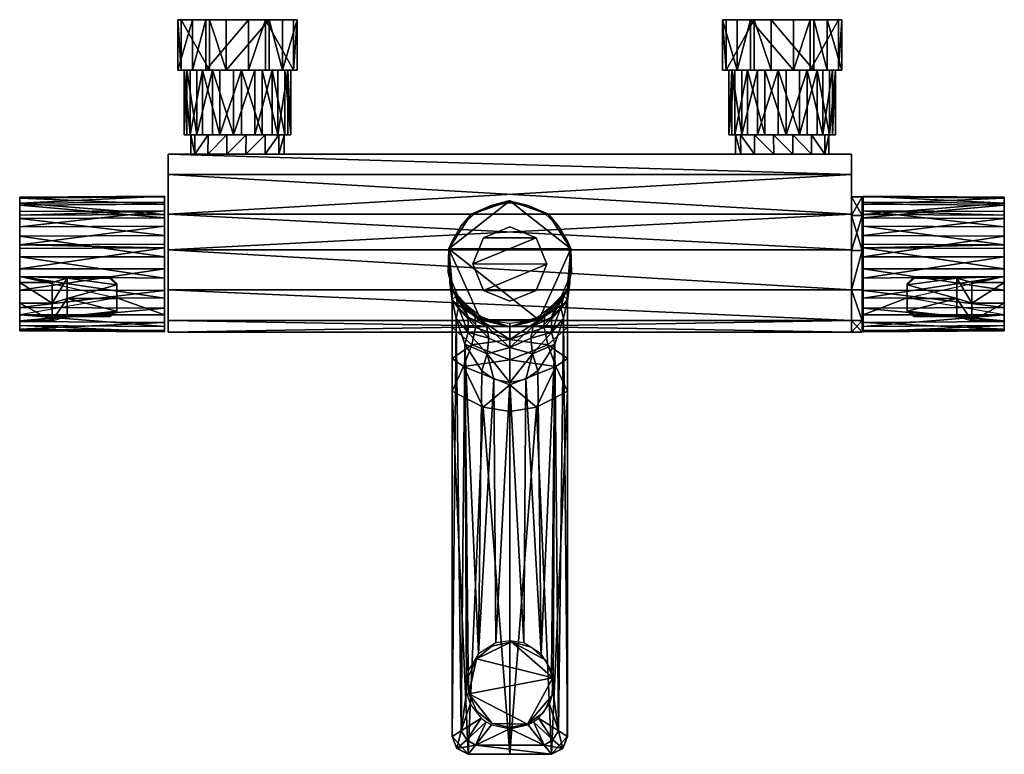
# Model space of a CAD drawing. Header units: millimetres. Extents: x -136 to 138, y -204 to 0.
import ezdxf

# ---------------------------------------------------------------- set-up
doc = ezdxf.new("R2010")
doc.units = ezdxf.units.MM
for name, color, linetype in [('BLUE', 169, 'Continuous'), ('CHROME01', 251, 'Continuous'), ('CHROME03', 251, 'Continuous'), ('RED', 26, 'Continuous')]:
    doc.layers.add(name, color=color, linetype=linetype)

msp = doc.modelspace()

# ---------------------------------------------------------------- meshes
at = {"layer": 'BLUE'}
mesh = msp.add_polyface(dxfattribs=at)
corners = [(95.02, -49.23, -3.54), (98.01, -49.23, -3.54), (95.02, -49.23, 3.54), (98.01, -49.23, 3.54), (98.01, -54.41, -13.38), (95.02, -54.41, -13.38), (98.01, -64.2, -18.64), (95.02, -64.2, -18.64), (98.01, -75.13, 17.57), (95.02, -75.13, 17.57), (98.01, -64.2, 18.64), (95.02, -64.2, 18.64), (98.01, -54.41, 13.38), (95.02, -54.41, 13.38)]
mesh.append_faces([[corners[k] for k in face] for face in [(2, 3, 1), (4, 5, 0), (10, 11, 9), (12, 13, 11), (3, 2, 13)]], dxfattribs={"vtx0": -1, "vtx2": -1})
mesh.append_faces([[corners[k] for k in face] for face in [(8, 10, 9)]], dxfattribs={"vtx1": -1})
mesh.append_faces([[corners[k] for k in face] for face in [(0, 2, 1), (1, 4, 0), (4, 6, 5), (10, 12, 11), (12, 3, 13)]], dxfattribs={"vtx1": -1, "vtx2": -1})
mesh.append_faces([[corners[k] for k in face] for face in [(6, 7, 5)]], dxfattribs={"vtx2": -1})
at = {"layer": 'CHROME01'}
mesh = msp.add_polyface(dxfattribs=at)
corners = [(-78.86, 0, -16.23), (-78.86, -14, -16.23), (-66.94, -14, -14.05), (-66.94, 0, -14.05), (-63.25, -14, -10.81), (-63.25, 0, -10.81), (-59.17, -14, 0.6), (-59.17, 0, 0.6), (-60.14, -14, 5.43), (-60.14, 0, 5.43), (-67.98, -14, 14.66), (-67.98, 0, 14.66), (-72.64, -14, 16.23), (-72.64, 0, 16.23), (-84.56, -14, 14.05), (-84.56, 0, 14.05), (-88.25, -14, 10.81), (-88.25, 0, 10.81), (-92.33, -14, -0.6), (-92.33, 0, -0.6), (-91.36, -14, -5.43), (-91.36, 0, -5.43), (-83.52, -14, -14.66), (-83.52, 0, -14.66), (-62.75, -37.4), (-62.75, -32), (-64.19, -32, -5.95), (-64.2, -37.4, -5.96), (-68.07, -32, -10.49), (-68.08, -37.4, -10.5), (-87.58, -32, -5.39), (-88.75, -32), (-88.75, -37.4), (-87.58, -37.4, -5.38), (-83.94, -37.4, -10.09), (-83.93, -32, -10.11), (-78.72, -37.4, -12.66), (-78.69, -32, -12.66), (-73.38, -37.4, -12.78), (-73.35, -32, -12.78), (-64.2, -37.4, 5.96), (-64.19, -32, 5.95), (-68.08, -37.4, 10.5), (-68.07, -32, 10.49), (-87.58, -32, 5.39), (-87.58, -37.4, 5.38), (-83.93, -32, 10.11), (-83.94, -37.4, 10.09), (-78.69, -32, 12.66), (-78.72, -37.4, 12.66), (-73.35, -32, 12.78), (-73.38, -37.4, 12.78), (-60.94, -14, -1.12), (-62.6, -14, -6.91), (-62.6, -32, -6.91), (-60.94, -32, -1.12), (-66.07, -14, -11.26), (-66.07, -32, -11.26), (-85.43, -32, 11.26), (-85.43, -14, 11.26), (-80.6, -14, 14.03), (-80.6, -32, 14.03), (-74.63, -32, 14.81), (-74.63, -14, 14.81), (-68.84, -14, 13.15), (-68.84, -32, 13.15), (-64.49, -14, 9.68), (-64.49, -32, 9.68), (-61.72, -32, 4.85), (-61.72, -14, 4.85), (-76.87, -14, -14.81), (-76.87, -32, -14.81), (-70.9, -32, -14.03), (-70.9, -14, -14.03), (-88.9, -32, 6.91), (-88.9, -14, 6.91), (-90.56, -32, 1.12), (-90.56, -14, 1.12), (-89.78, -32, -4.85), (-89.78, -14, -4.85), (-87.01, -32, -9.68), (-87.01, -14, -9.68), (-82.66, -32, -13.15), (-82.66, -14, -13.15), (78.86, 0, -16.23), (78.86, -14, -16.23), (66.94, -14, -14.05), (66.94, 0, -14.05), (63.25, -14, -10.81), (63.25, 0, -10.81), (59.17, -14, 0.6), (59.17, 0, 0.6), (60.14, -14, 5.43), (60.14, 0, 5.43), (67.98, -14, 14.66), (67.98, 0, 14.66), (72.64, -14, 16.23), (72.64, 0, 16.23), (84.56, -14, 14.05), (84.56, 0, 14.05), (88.25, -14, 10.81), (88.25, 0, 10.81), (92.33, -14, -0.6), (92.33, 0, -0.6), (91.36, -14, -5.43), (91.36, 0, -5.43), (83.52, -14, -14.66), (83.52, 0, -14.66), (62.75, -37.4), (62.75, -32), (64.19, -32, -5.95), (64.2, -37.4, -5.96), (68.07, -32, -10.49), (68.08, -37.4, -10.5), (87.58, -32, -5.39), (88.75, -32), (88.75, -37.4), (87.58, -37.4, -5.38), (83.94, -37.4, -10.09), (83.93, -32, -10.11), (78.72, -37.4, -12.66), (78.69, -32, -12.66), (73.38, -37.4, -12.78), (73.35, -32, -12.78), (64.2, -37.4, 5.96), (64.19, -32, 5.95), (68.08, -37.4, 10.5), (68.07, -32, 10.49), (87.58, -32, 5.39), (87.58, -37.4, 5.38), (83.93, -32, 10.11), (83.94, -37.4, 10.09), (78.69, -32, 12.66), (78.72, -37.4, 12.66), (73.35, -32, 12.78), (73.38, -37.4, 12.78), (60.94, -14, -1.12), (62.6, -14, -6.91), (62.6, -32, -6.91), (60.94, -32, -1.12), (66.07, -14, -11.26), (66.07, -32, -11.26), (85.43, -32, 11.26), (85.43, -14, 11.26), (80.6, -14, 14.03), (80.6, -32, 14.03), (74.63, -32, 14.81), (74.63, -14, 14.81), (68.84, -14, 13.15), (68.84, -32, 13.15), (64.49, -14, 9.68), (64.49, -32, 9.68), (61.72, -32, 4.85), (61.72, -14, 4.85), (76.87, -14, -14.81), (76.87, -32, -14.81), (70.9, -32, -14.03), (70.9, -14, -14.03), (88.9, -32, 6.91), (88.9, -14, 6.91), (90.56, -32, 1.12), (90.56, -14, 1.12), (89.78, -32, -4.85), (89.78, -14, -4.85), (87.01, -32, -9.68), (87.01, -14, -9.68), (82.66, -32, -13.15), (82.66, -14, -13.15)]
mesh.append_faces([[corners[k] for k in face] for face in [(12, 13, 14), (16, 17, 18), (20, 21, 22), (30, 33, 31), (24, 25, 40), (40, 41, 42), (44, 45, 46), (46, 47, 48), (48, 49, 50), (50, 51, 43), (52, 55, 53), (53, 54, 56), (62, 63, 61), (68, 69, 67), (58, 59, 74), (76, 77, 78), (78, 79, 80), (82, 83, 71), (55, 78, 54), (54, 80, 57), (57, 82, 72), (84, 85, 87), (89, 88, 91), (93, 92, 95), (106, 88, 85), (104, 90, 106), (102, 92, 104), (100, 94, 102), (108, 109, 111), (111, 110, 113), (114, 117, 119), (119, 118, 121), (121, 120, 123), (123, 122, 112), (128, 129, 115), (142, 143, 145), (148, 149, 147), (149, 148, 151), (152, 153, 139), (154, 155, 157), (157, 156, 140), (160, 161, 158), (166, 167, 164), (142, 149, 158), (158, 151, 160), (160, 152, 162)]], dxfattribs={"vtx0": -1, "vtx1": -1})
mesh.append_faces([[corners[k] for k in face] for face in [(22, 4, 6), (20, 6, 8), (18, 8, 10), (27, 26, 25), (29, 28, 26), (35, 34, 33), (37, 36, 34), (39, 38, 36), (28, 29, 38), (31, 32, 45), (61, 60, 59), (63, 62, 65), (67, 66, 64), (55, 52, 69), (73, 72, 71), (56, 57, 72), (74, 75, 77), (80, 81, 83), (58, 65, 62), (74, 67, 65), (76, 68, 67), (78, 55, 68), (88, 89, 87), (92, 93, 91), (96, 97, 95), (100, 101, 99), (104, 105, 103), (85, 84, 107), (94, 100, 98), (115, 116, 117), (124, 125, 109), (126, 127, 125), (130, 131, 129), (132, 133, 131), (134, 135, 133), (127, 126, 135), (137, 138, 139), (140, 141, 138), (145, 144, 147), (151, 150, 153), (158, 159, 143), (162, 163, 161), (164, 165, 163), (155, 154, 167), (138, 164, 162), (141, 166, 164)]], dxfattribs={"vtx0": -1, "vtx2": -1})
mesh.append_faces([[corners[k] for k in face] for face in [(2, 3, 4), (6, 7, 8), (10, 11, 12), (14, 15, 16), (18, 19, 20), (22, 23, 1), (12, 14, 10), (61, 58, 62), (86, 88, 87), (90, 92, 91), (94, 96, 95), (98, 100, 99), (102, 104, 103), (106, 85, 107), (96, 94, 98), (145, 146, 142)]], dxfattribs={"vtx1": -1})
mesh.append_faces([[corners[k] for k in face] for face in [(0, 3, 1), (3, 5, 4), (5, 7, 4), (7, 9, 8), (9, 11, 8), (11, 13, 12), (15, 17, 16), (19, 21, 20), (23, 0, 1), (22, 1, 4), (20, 22, 6), (18, 20, 8), (16, 18, 10), (14, 16, 10), (24, 27, 25), (27, 29, 26), (33, 32, 31), (30, 35, 33), (35, 37, 34), (37, 39, 36), (39, 28, 38), (25, 41, 40), (41, 43, 42), (44, 31, 45), (45, 47, 46), (47, 49, 48), (49, 51, 50), (51, 42, 43), (55, 54, 53), (54, 57, 56), (58, 61, 59), (63, 60, 61), (64, 63, 65), (65, 67, 64), (69, 66, 67), (68, 55, 69), (70, 73, 71), (73, 56, 72), (59, 75, 74), (76, 74, 77), (77, 79, 78), (79, 81, 80), (82, 80, 83), (83, 70, 71), (58, 74, 65), (74, 76, 67), (76, 78, 68), (78, 80, 54), (80, 82, 57), (96, 98, 97), (100, 102, 101), (104, 106, 105), (90, 88, 106), (92, 90, 104), (94, 92, 102), (109, 110, 111), (110, 112, 113), (114, 115, 117), (117, 118, 119), (118, 120, 121), (120, 122, 123), (122, 113, 112), (108, 124, 109), (124, 126, 125), (129, 116, 115), (128, 130, 129), (130, 132, 131), (132, 134, 133), (134, 127, 135), (136, 137, 139), (137, 140, 138), (143, 144, 145), (146, 145, 147), (149, 146, 147), (148, 150, 151), (152, 151, 153), (153, 136, 139), (155, 156, 157), (156, 141, 140), (142, 158, 143), (161, 159, 158), (160, 162, 161), (162, 164, 163), (167, 165, 164), (166, 155, 167), (146, 149, 142), (149, 151, 158), (151, 152, 160), (152, 139, 162), (139, 138, 162), (138, 141, 164), (141, 156, 166)]], dxfattribs={"vtx1": -1, "vtx2": -1})
mesh.append_faces([[corners[k] for k in face] for face in [(3, 2, 1), (7, 6, 4), (11, 10, 8), (13, 15, 14), (17, 19, 18), (21, 23, 22), (1, 2, 4), (82, 71, 72), (85, 86, 87), (88, 90, 91), (92, 94, 95), (98, 99, 97), (102, 103, 101), (106, 107, 105), (88, 86, 85), (156, 155, 166)]], dxfattribs={"vtx2": -1})
mesh = msp.add_polyface(dxfattribs=at)
corners = [(-95, -37.4, 15), (95, -37.4, 15), (95, -37.4, -15), (-95, -37.4, -15), (95, -43.08, 15), (-95, -43.08, 15), (-95, -54.03, 16.18), (95, -54.03, 16.18), (95, -43.08, -15), (-95, -43.08, -15), (95, -54.03, -16.18), (-95, -54.03, -16.18), (-95, -75.13, 17.57), (95, -75.13, 17.57), (95, -63.99, 18.59), (-95, -63.99, 18.59), (95, -63.99, -18.59), (-95, -63.99, -18.59), (95, -75.13, -17.57), (-95, -75.13, -17.57), (95, -83.65, -10.63), (-95, -83.65, -10.63), (95, -86.9), (-95, -86.9), (95, -83.65, 10.63), (-95, -83.65, 10.63)]
mesh.append_faces([[corners[k] for k in face] for face in [(4, 5, 7), (5, 4, 0), (9, 8, 11), (12, 13, 15), (15, 14, 6), (16, 17, 10), (13, 12, 24), (21, 25, 19), (19, 12, 17), (11, 6, 9), (17, 15, 11)]], dxfattribs={"vtx0": -1, "vtx1": -1})
mesh.append_faces([[corners[k] for k in face] for face in [(8, 9, 3), (18, 19, 17), (20, 21, 19), (22, 23, 21), (24, 25, 23), (9, 5, 0), (18, 13, 24), (16, 14, 13), (8, 4, 7), (10, 7, 14)]], dxfattribs={"vtx0": -1, "vtx2": -1})
mesh.append_faces([[corners[k] for k in face] for face in [(0, 1, 3), (2, 8, 3), (23, 25, 21), (3, 9, 0), (22, 20, 24), (2, 1, 8)]], dxfattribs={"vtx1": -1})
mesh.append_faces([[corners[k] for k in face] for face in [(5, 6, 7), (8, 10, 11), (13, 14, 15), (14, 7, 6), (17, 11, 10), (16, 18, 17), (18, 20, 19), (20, 22, 21), (22, 24, 23), (12, 25, 24), (25, 12, 19), (12, 15, 17), (6, 5, 9), (15, 6, 11), (20, 18, 24), (18, 16, 13), (10, 8, 7), (1, 4, 8), (16, 10, 14)]], dxfattribs={"vtx1": -1, "vtx2": -1})
mesh.append_faces([[corners[k] for k in face] for face in [(1, 2, 3), (4, 1, 0)]], dxfattribs={"vtx2": -1})
mesh = msp.add_polyface(dxfattribs=at)
corners = [(-96, -77.39, 16.44), (-96, -71.89, 18.56), (-96, -65.92, 18.88), (-96, -60.02, 17.27), (-96, -49.28, 3.69), (-96, -55.09, 14.01), (-96, -51.26, 9.14), (-96, -49.06, -2.33), (-96, -50.75, -8.15), (-96, -53.12, -14.91), (-96, -62.38, -20.26), (-96, -57.4, -18.18), (-96, -63.42, -18.45), (-96, -54.16, -13.11), (-96, -69.27, -18.94), (-96, -75.3, -17.49), (-96, -84.16, -9.81), (-96, -85.32, 7.56), (-96, -86.39, -4.3), (-96, -86.81, 1.68), (-96, -82.07, 12.64), (-96, -80.24, -14.43), (-136.3, -76.76, 7.02), (-136.3, -79.49, 7.75), (-136.3, -81.05, 10.45), (-136.3, -83.59, 6.02), (-136.3, -84.67, 0.94), (-136.3, -84.2, -4.07), (-136.3, -82.45, -8.4), (-136.3, -78.34, -13.17), (-136.3, -72.25, -16.23), (-136.3, -65.45, -16.62), (-136.3, -59.5, -14.55), (-136.3, -54.73, -10.44), (-136.3, -51.67, -4.35), (-136.3, -51.28, 2.45), (-136.3, -53.35, 8.4), (-136.3, -56.23, 12.08), (-136.3, -60.33, 15), (-136.3, -65.27, 16.59), (-136.3, -70.38, 16.62), (-136.3, -68.82, 13.92), (-136.3, -69.55, 11.19), (-136.3, -82.04, 12.17), (-136.3, -85.02, 7.43), (-136.3, -86.49, 1.65), (-136.3, -86.07, -4.22), (-136.3, -83.88, -9.64), (-136.3, -80.03, -14.18), (-136.3, -75.17, -17.19), (-136.3, -69.24, -18.61), (-136.3, -63.59, -18.15), (-136.3, -62.57, -19.93), (-136.3, -51.05, -8.01), (-136.3, -49.38, -2.29), (-136.3, -49.6, 3.63), (-136.3, -55.31, 13.77), (-136.3, -60.15, 16.97), (-136.3, -65.95, 18.56), (-136.3, -71.37, 18.33), (-136.3, -54.33, -12.81), (-136.3, -57.58, -17.87), (-136.3, -53.31, -14.59), (-136.3, -51.55, 8.98), (-109.3, -77.34, 16.35)]
mesh.append_faces([[corners[k] for k in face] for face in [(0, 2, 1), (5, 4, 6), (4, 8, 7), (13, 11, 9), (11, 12, 10), (58, 40, 59)]], dxfattribs={"vtx0": -1})
mesh.append_faces([[corners[k] for k in face] for face in [(2, 4, 3), (8, 12, 13), (12, 8, 14), (14, 8, 15), (15, 8, 21), (21, 20, 16), (16, 20, 18), (17, 18, 20), (20, 2, 0), (22, 25, 23), (41, 38, 42), (42, 32, 22), (43, 25, 44), (44, 26, 45), (45, 27, 46), (46, 28, 47), (47, 29, 48), (48, 30, 49), (49, 30, 50), (50, 31, 51), (51, 32, 52), (60, 34, 53), (53, 34, 54), (54, 35, 55), (56, 38, 57), (57, 39, 58), (52, 32, 61), (61, 32, 62), (1, 59, 0), (2, 58, 1), (3, 57, 2), (5, 56, 3), (6, 63, 5), (4, 55, 6), (7, 54, 4), (8, 53, 7), (15, 49, 14), (21, 48, 15), (16, 47, 21), (18, 46, 16), (19, 45, 18), (17, 44, 19), (20, 43, 17), (0, 64, 20), (11, 61, 9)]], dxfattribs={"vtx0": -1, "vtx1": -1})
mesh.append_faces([[corners[k] for k in face] for face in [(11, 13, 12), (2, 8, 4), (20, 8, 2), (20, 21, 8), (25, 22, 26), (26, 22, 27), (27, 22, 28), (28, 22, 29), (29, 22, 30), (30, 22, 31), (31, 22, 32), (32, 42, 33), (33, 42, 34), (34, 42, 35), (35, 42, 36), (36, 42, 37), (37, 42, 38), (38, 41, 39), (40, 58, 39), (39, 57, 38), (38, 56, 37), (37, 56, 36), (36, 55, 35), (35, 54, 34), (34, 60, 33), (32, 51, 31), (31, 50, 30), (30, 48, 29), (29, 47, 28), (28, 46, 27), (27, 45, 26), (26, 44, 25), (32, 33, 60), (59, 64, 0), (64, 43, 20)]], dxfattribs={"vtx0": -1, "vtx1": -1, "vtx2": -1})
mesh.append_faces([[corners[k] for k in face] for face in [(39, 41, 40), (25, 43, 24), (36, 63, 55), (36, 56, 63)]], dxfattribs={"vtx0": -1, "vtx2": -1})
mesh.append_faces([[corners[k] for k in face] for face in [(51, 12, 50), (10, 52, 11), (13, 9, 60), (51, 52, 12)]], dxfattribs={"vtx1": -1})
mesh.append_faces([[corners[k] for k in face] for face in [(5, 3, 4), (24, 23, 25), (60, 62, 32), (58, 59, 1), (57, 58, 2), (56, 57, 3), (63, 56, 5), (55, 63, 6), (54, 55, 4), (53, 54, 7), (8, 13, 53), (49, 50, 14), (48, 49, 15), (47, 48, 21), (46, 47, 16), (45, 46, 18), (44, 45, 19), (43, 44, 17), (12, 14, 50), (52, 61, 11)]], dxfattribs={"vtx1": -1, "vtx2": -1})
mesh.append_faces([[corners[k] for k in face] for face in [(17, 19, 18), (13, 60, 53), (61, 62, 9), (9, 62, 60), (52, 10, 12)]], dxfattribs={"vtx2": -1})
mesh = msp.add_polyface(dxfattribs=at)
corners = [(137.52, -76.76, 7.02), (137.52, -79.49, 7.75), (137.52, -81.05, 10.45), (137.52, -83.59, 6.02), (137.52, -84.67, 0.94), (137.52, -84.2, -4.07), (137.52, -82.45, -8.4), (137.52, -78.34, -13.17), (137.52, -72.25, -16.23), (137.52, -65.45, -16.62), (137.52, -59.5, -14.55), (137.52, -54.73, -10.44), (137.52, -51.67, -4.35), (137.52, -51.28, 2.45), (137.52, -53.35, 8.4), (137.52, -56.23, 12.08), (137.52, -60.33, 15), (137.52, -65.27, 16.59), (137.52, -70.38, 16.62), (137.52, -68.82, 13.92), (137.52, -69.55, 11.19), (137.52, -82.04, 12.17), (137.52, -85.02, 7.43), (137.52, -86.49, 1.65), (137.52, -86.07, -4.22), (137.52, -83.88, -9.64), (137.52, -80.03, -14.18), (137.52, -75.17, -17.19), (137.52, -69.24, -18.61), (137.52, -63.59, -18.15), (137.52, -62.57, -19.93), (137.52, -51.05, -8.01), (137.52, -49.38, -2.29), (137.52, -49.6, 3.63), (137.52, -55.31, 13.77), (137.52, -60.15, 16.97), (137.52, -65.95, 18.56), (137.52, -71.37, 18.33), (137.52, -54.33, -12.81), (137.52, -57.58, -17.87), (137.52, -53.31, -14.59), (137.52, -51.55, 8.98), (110.52, -77.34, 16.35), (98.22, -77.39, 16.44), (98.22, -71.89, 18.56), (98.22, -65.92, 18.88), (98.22, -60.02, 17.27), (98.22, -55.09, 14.01), (98.22, -51.26, 9.14), (98.22, -49.28, 3.69), (98.22, -49.06, -2.33), (98.22, -50.75, -8.15), (98.22, -54.16, -13.11), (98.22, -63.42, -18.45), (98.22, -69.27, -18.94), (98.22, -75.3, -17.49), (98.22, -80.24, -14.43), (98.22, -84.16, -9.81), (98.22, -86.39, -4.3), (98.22, -86.81, 1.68), (98.22, -85.32, 7.56), (98.22, -82.07, 12.64), (98.22, -57.4, -18.18), (98.22, -53.12, -14.91), (98.22, -62.38, -20.26)]
mesh.append_faces([[corners[k] for k in face] for face in [(2, 3, 1), (38, 10, 40), (51, 31, 52)]], dxfattribs={"vtx0": -1, "vtx1": -1})
mesh.append_faces([[corners[k] for k in face] for face in [(3, 4, 0), (4, 5, 0), (5, 6, 0), (6, 7, 0), (7, 8, 0), (8, 9, 0), (9, 10, 0), (10, 11, 20), (11, 12, 20), (12, 13, 20), (13, 14, 20), (14, 15, 20), (15, 16, 20), (16, 17, 19), (18, 17, 36), (17, 16, 35), (16, 15, 34), (15, 14, 34), (14, 13, 33), (13, 12, 32), (12, 11, 38), (10, 9, 29), (9, 8, 28), (8, 7, 26), (7, 6, 25), (6, 5, 24), (5, 4, 23), (4, 3, 22), (10, 38, 11), (43, 42, 37), (61, 21, 42)]], dxfattribs={"vtx0": -1, "vtx1": -1, "vtx2": -1})
mesh.append_faces([[corners[k] for k in face] for face in [(17, 18, 19), (3, 2, 21), (14, 33, 41), (14, 41, 34), (44, 37, 36), (45, 36, 35), (46, 35, 34), (47, 34, 41), (48, 41, 33), (49, 33, 32), (50, 32, 31), (54, 28, 27), (55, 27, 26), (56, 26, 25), (57, 25, 24), (58, 24, 23), (59, 23, 22), (60, 22, 21), (28, 54, 53), (62, 39, 30)]], dxfattribs={"vtx0": -1, "vtx2": -1})
mesh.append_faces([[corners[k] for k in face] for face in [(29, 28, 53), (64, 62, 30), (52, 38, 63), (29, 53, 30)]], dxfattribs={"vtx1": -1})
mesh.append_faces([[corners[k] for k in face] for face in [(0, 1, 3), (19, 20, 16), (20, 0, 10), (21, 22, 3), (22, 23, 4), (23, 24, 5), (24, 25, 6), (25, 26, 7), (26, 27, 8), (27, 28, 8), (28, 29, 9), (29, 30, 10), (38, 31, 12), (31, 32, 12), (32, 33, 13), (34, 35, 16), (35, 36, 17), (30, 39, 10), (39, 40, 10), (44, 43, 37), (45, 44, 36), (46, 45, 35), (47, 46, 34), (48, 47, 41), (49, 48, 33), (50, 49, 32), (51, 50, 31), (55, 54, 27), (56, 55, 26), (57, 56, 25), (58, 57, 24), (59, 58, 23), (60, 59, 22), (61, 60, 21), (43, 61, 42), (62, 63, 39)]], dxfattribs={"vtx1": -1, "vtx2": -1})
mesh.append_faces([[corners[k] for k in face] for face in [(36, 37, 18), (31, 38, 52), (63, 40, 39), (38, 40, 63), (53, 64, 30)]], dxfattribs={"vtx2": -1})
mesh = msp.add_polyface(dxfattribs=at)
corners = [(7.3, -60.65, -81.2), (-7.34, -60.69, -81.2), (0, -57.63, -81.2), (-10.32, -67.9, -81.2), (10.33, -67.95, -81.2), (-7.3, -75.25, -81.2), (7.3, -75.25, -81.2), (0, -78.28, -81.2), (7.3, -60.65, -71.6), (0, -57.63, -71.6), (-7.34, -60.69, -71.6), (-10.32, -67.9, -71.6), (-7.3, -75.25, -71.6), (0, -78.28, -71.6), (7.3, -75.26, -71.6), (10.33, -67.95, -71.6), (15.97, -75.06, -21.3), (16.97, -63.63, -21.3), (17.16, -70.25, -19.04), (13.57, -57.44, -16.96), (10.72, -54.07, -21.3), (5.14, -51.66, -15.83), (-0.3, -50.4, -21.3), (-5.15, -51.66, -15.83), (-10.72, -54.07, -21.3), (-13.58, -57.44, -16.96), (-16.97, -63.63, -21.3), (-17.16, -70.24, -19.04), (-15.97, -75.06, -21.3), (0, -50.87, -15.72), (-4.24, -83.95, -10.81), (0, -85.4, -21.3), (0, -84.44, -10.07), (-9.62, -82.52, -21.3), (-8.01, -82.61, -12.52), (-13.95, -77.79, -16.51), (-16.13, -61.8, -18.21), (-9.82, -53.93, -16.21), (4.25, -83.95, -10.81), (8.01, -82.61, -12.52), (9.62, -82.52, -21.3), (13.94, -77.8, -16.51), (16.13, -61.8, -18.21), (9.81, -53.93, -16.21), (-17, -63.73, -71.3), (-8.09, -83.42, -71.3), (-15.94, -75.11, -71.3), (8.09, -83.42, -71.3), (0, -85.4, -71.3), (17, -63.73, -71.3), (15.94, -75.11, -71.3), (0, -50.4, -71.3), (10.8, -54.13, -71.3), (-10.8, -54.13, -71.3), (13.52, -197.73, -51.85), (14.93, -83.09, -49.06), (16, -199.26, -43.3), (16, -77.81, -43.3), (12.51, -90.18, -53.27), (7.96, -194.21, -57.18), (10.99, -190.32, -54.92), (12.06, -187.05, -53.81), (11.59, -180.92, -54.33), (8.69, -176.26, -56.73), (7.75, -97.6, -57.3), (4.47, -99.95, -58.67), (3.87, -173.28, -58.81), (0, -100.86, -59.28), (0, -172.65, -59.3), (-13.52, -197.73, -51.85), (-16, -199.26, -43.3), (-14.93, -83.09, -49.06), (-16, -77.81, -43.3), (-12.51, -90.18, -53.27), (-10.99, -190.32, -54.92), (-7.96, -194.21, -57.18), (-12.06, -187.05, -53.81), (-11.59, -180.92, -54.33), (-8.69, -176.26, -56.73), (-7.75, -97.6, -57.3), (-4.47, -99.95, -58.67), (-3.87, -173.28, -58.81), (16, -94.15, -39.03), (16, -103.23, -40.26), (16, -78.21, -28.99), (16, -85.52, -35.19), (15.99, -199.25, -40.08), (-16, -103.23, -40.26), (-16, -94.15, -39.03), (-16, -85.52, -35.19), (-16, -78.21, -28.99), (-15.99, -199.25, -40.08), (6.29, -92.93, -59.07), (6.48, -85.21, -66.69), (0, -91.09, -62.65), (5.81, -88.54, -62.35), (16.72, -73.08, -28.98), (16.72, -73.08, -43.3), (11.62, -87.01, -55.1), (15.03, -76.86, -57.3), (12.61, -80.03, -64.3), (11.55, -82.74, -58.86), (14.23, -80, -52.72), (-6.29, -92.93, -59.07), (-6.48, -85.21, -66.69), (-5.81, -88.54, -62.35), (-16.72, -73.08, -28.98), (-16.72, -73.08, -43.3), (-11.62, -87.01, -55.1), (-15.03, -76.86, -57.3), (-12.61, -80.03, -64.3), (-11.55, -82.74, -58.86), (-14.23, -80, -52.72), (11.6, -204.23, -38.96), (7.45, -107.68, -38.34), (14.72, -202.56, -39.83), (0, -204.2, -37.8), (0, -108.91, -37.8), (-7.45, -107.68, -38.34), (-11.6, -204.23, -38.96), (-14.72, -202.56, -39.83), (0, -101.56, -36.69), (12.84, -96.45, -38.17), (10.56, -90.4, -33.92), (9.51, -85.54, -28), (0, -88.94, -27.84), (0, -94.55, -33.26), (-12.84, -96.45, -38.17), (-10.56, -90.4, -33.92), (-9.51, -85.54, -28), (0, -197.17, -57.04), (-9.53, -201.7, -52.24), (-5.13, -196.03, -57.55), (11.58, -204.23, -43.3), (-11.58, -204.23, -43.3), (9.53, -201.7, -52.24), (5.13, -196.03, -57.55), (14.73, -202.59, -43.3), (11.99, -200.17, -52.62), (6.57, -195.23, -57.62), (-11.99, -200.17, -52.62), (-14.73, -202.59, -43.3), (-6.57, -195.23, -57.62)]
mesh.append_faces([[corners[k] for k in face] for face in [(0, 1, 2), (44, 45, 46), (45, 47, 48), (47, 49, 50), (49, 51, 52), (51, 44, 53), (90, 33, 28)]], dxfattribs={"vtx0": -1})
mesh.append_faces([[corners[k] for k in face] for face in [(6, 5, 4), (8, 0, 9), (1, 10, 2), (3, 11, 1), (6, 14, 7), (0, 8, 4), (29, 22, 23), (30, 31, 32), (31, 30, 33), (34, 33, 30), (35, 33, 34), (27, 28, 35), (36, 26, 27), (37, 24, 25), (16, 41, 40), (62, 58, 61), (87, 70, 91), (48, 104, 45), (28, 106, 90), (50, 100, 47), (49, 97, 50), (52, 17, 49), (53, 22, 51), (44, 24, 53), (91, 119, 87), (116, 118, 119), (130, 131, 132), (136, 135, 130), (116, 133, 113), (119, 134, 116), (142, 140, 75), (120, 134, 119), (91, 141, 120)]], dxfattribs={"vtx0": -1, "vtx1": -1})
mesh.append_faces([[corners[k] for k in face] for face in [(44, 47, 45), (49, 44, 51), (49, 47, 44), (54, 55, 56), (57, 56, 55), (58, 55, 54), (54, 61, 58), (64, 58, 63), (65, 64, 63), (67, 65, 66), (69, 70, 71), (72, 71, 70), (73, 69, 71), (69, 73, 76), (79, 78, 73), (80, 78, 79), (67, 81, 80), (83, 56, 57), (87, 72, 70), (92, 64, 65), (92, 65, 67), (48, 93, 94), (94, 93, 95), (95, 92, 94), (94, 92, 67), (97, 96, 84), (57, 97, 84), (55, 58, 98), (99, 97, 57), (93, 47, 100), (58, 64, 92), (92, 98, 58), (95, 98, 92), (101, 95, 93), (57, 55, 102), (102, 99, 57), (102, 55, 98), (101, 99, 102), (101, 102, 98), (101, 98, 95), (100, 99, 101), (93, 100, 101), (103, 80, 79), (103, 67, 80), (48, 94, 104), (94, 105, 104), (105, 94, 103), (94, 67, 103), (107, 90, 106), (72, 90, 107), (71, 108, 73), (109, 72, 107), (104, 110, 45), (73, 103, 79), (103, 73, 108), (105, 103, 108), (111, 104, 105), (72, 112, 71), (112, 72, 109), (112, 108, 71), (111, 112, 109), (111, 108, 112), (111, 105, 108), (110, 111, 109), (104, 111, 110), (97, 17, 96), (50, 99, 100), (109, 46, 110), (107, 46, 109), (44, 107, 26), (50, 97, 99), (49, 17, 97), (106, 26, 107), (114, 113, 83), (116, 114, 117), (118, 87, 119), (116, 117, 118), (121, 117, 114), (122, 121, 114), (122, 114, 83), (123, 122, 82), (124, 123, 85), (124, 84, 40), (125, 124, 40), (122, 123, 126), (126, 121, 122), (123, 124, 125), (125, 126, 123), (121, 118, 117), (127, 118, 121), (127, 87, 118), (128, 88, 127), (129, 89, 128), (129, 33, 90), (125, 33, 129), (127, 126, 128), (126, 127, 121), (128, 125, 129), (125, 128, 126), (131, 133, 134), (131, 135, 133), (131, 130, 135), (133, 116, 134), (137, 56, 86), (115, 133, 137), (138, 137, 135), (54, 56, 137), (137, 133, 135), (137, 138, 54), (54, 138, 59), (135, 139, 138), (140, 131, 141), (69, 141, 70), (141, 131, 134), (141, 69, 140), (69, 75, 140), (131, 140, 142), (141, 91, 70), (120, 141, 134)]], dxfattribs={"vtx0": -1, "vtx1": -1, "vtx2": -1})
mesh.append_faces([[corners[k] for k in face] for face in [(0, 3, 1), (4, 5, 3), (19, 17, 20), (21, 20, 22), (23, 22, 24), (25, 24, 26), (27, 26, 28), (35, 28, 33), (22, 29, 21), (31, 38, 32), (16, 18, 41), (17, 42, 18), (20, 43, 19), (54, 59, 60), (54, 60, 61), (58, 62, 63), (65, 63, 66), (67, 66, 68), (69, 74, 75), (69, 76, 74), (73, 78, 77), (80, 81, 78), (67, 68, 81), (57, 82, 83), (57, 84, 85), (57, 85, 82), (72, 87, 88), (72, 89, 90), (72, 88, 89), (110, 46, 45), (96, 17, 16), (107, 44, 46), (52, 20, 17), (53, 24, 22), (44, 26, 24), (122, 83, 82), (123, 82, 85), (124, 85, 84), (125, 40, 31), (127, 88, 87), (128, 89, 88), (129, 90, 89), (125, 31, 33), (135, 136, 139), (131, 142, 132)]], dxfattribs={"vtx0": -1, "vtx2": -1})
mesh.append_faces([[corners[k] for k in face] for face in [(7, 5, 6), (5, 12, 3), (7, 13, 5), (115, 86, 113), (120, 119, 91)]], dxfattribs={"vtx1": -1})
mesh.append_faces([[corners[k] for k in face] for face in [(0, 4, 3), (11, 10, 1), (12, 11, 3), (6, 4, 14), (16, 17, 18), (36, 25, 26), (37, 23, 24), (39, 38, 40), (31, 40, 38), (41, 39, 40), (19, 42, 17), (21, 43, 20), (77, 76, 73), (83, 86, 56), (48, 47, 93), (16, 84, 96), (22, 20, 51), (52, 51, 20), (28, 26, 106), (86, 83, 113), (116, 113, 114), (115, 113, 133), (86, 115, 137), (139, 59, 138)]], dxfattribs={"vtx1": -1, "vtx2": -1})
mesh.append_faces([[corners[k] for k in face] for face in [(0, 2, 9), (10, 9, 2), (13, 12, 5), (14, 13, 7), (4, 15, 14), (8, 15, 4), (84, 16, 40)]], dxfattribs={"vtx2": -1})
mesh = msp.add_polyface(dxfattribs=at)
corners = [(-11.43, -187.39, -64.85), (-4.92, -195.66, -64.85), (-9.17, -192.23, -64.85), (0, -196.83, -64.85), (9.35, -192.59, -64.85), (11.79, -187.85, -64.85), (10, -178.05, -64.85), (5.91, -174.41, -64.85), (-5.03, -174.2, -64.85), (-11.45, -182.5, -64.85), (4.96, -195.85, -64.85), (12, -182.95, -64.85), (-9.26, -177.68, -64.85), (0.46, -172.97, -64.85), (-9.26, -177.68, -53.85), (-5.03, -174.2, -53.85), (-4.92, -195.66, -53.85), (0, -196.82, -53.85), (0.46, -172.97, -53.85), (-9.17, -192.23, -53.85), (-11.43, -187.39, -53.85), (-11.45, -182.5, -53.85), (10, -178.05, -53.85), (5.91, -174.41, -53.85), (4.96, -195.85, -53.85), (9.35, -192.59, -53.85), (11.79, -187.85, -53.85), (12, -182.95, -53.85)]
mesh.append_faces([[corners[k] for k in face] for face in [(0, 1, 2), (1, 10, 3), (10, 5, 4), (6, 13, 7), (13, 12, 8), (12, 0, 9)]], dxfattribs={"vtx0": -1})
mesh.append_faces([[corners[k] for k in face] for face in [(5, 10, 11), (11, 13, 6), (16, 1, 17), (8, 15, 13), (20, 0, 19), (22, 6, 23), (10, 24, 3), (23, 7, 18)]], dxfattribs={"vtx0": -1, "vtx1": -1})
mesh.append_faces([[corners[k] for k in face] for face in [(0, 10, 1), (10, 0, 11), (12, 11, 0), (12, 13, 11)]], dxfattribs={"vtx0": -1, "vtx1": -1, "vtx2": -1})
mesh.append_faces([[corners[k] for k in face] for face in [(12, 14, 15), (19, 2, 1), (21, 9, 0), (14, 12, 9), (4, 25, 24), (5, 26, 25), (11, 27, 26), (6, 22, 27)]], dxfattribs={"vtx0": -1, "vtx2": -1})
mesh.append_faces([[corners[k] for k in face] for face in [(8, 12, 15), (1, 3, 17), (15, 18, 13), (16, 19, 1), (0, 2, 19), (20, 21, 0), (21, 14, 9), (6, 7, 23), (24, 17, 3), (7, 13, 18), (10, 4, 24), (4, 5, 25), (5, 11, 26), (11, 6, 27)]], dxfattribs={"vtx1": -1, "vtx2": -1})
at = {"layer": 'CHROME03'}
mesh = msp.add_polyface(dxfattribs=at)
corners = [(-136.3, -73.02, 21.19), (-127.3, -73.02, 21.19), (-111.2, -82.49, 12.95), (-136.3, -71.37, 18.33), (-123.06, -71.82, 19.12), (-111.2, -71.82, 19.12), (-111.2, -71.48, 18.53), (-109.3, -77.34, 16.35), (-109.3, -77.55, 16.72), (-109.3, -81.05, 14.26), (-109.3, -80.79, 13.8), (-109.3, -73.68, 18.52), (-109.3, -73.41, 18.06), (-127.3, -83.69, 15.03), (-136.3, -83.69, 15.03), (-111.2, -82.15, 12.36), (-123.06, -82.49, 12.95), (-136.3, -82.04, 12.17), (-136.3, -76.76, 7.02), (-136.3, -69.55, 11.19), (-136.3, -68.82, 13.92), (-136.3, -78.8, 18.88), (-136.3, -79.49, 7.75), (-127.3, -78.8, 18.88), (-123.06, -77.55, 16.72)]
mesh.append_faces([[corners[k] for k in face] for face in [(16, 15, 2), (6, 4, 5), (21, 17, 14)]], dxfattribs={"vtx0": -1})
mesh.append_faces([[corners[k] for k in face] for face in [(15, 16, 17), (3, 4, 6), (4, 3, 1), (11, 12, 5), (20, 17, 3), (17, 20, 22), (8, 24, 9), (16, 24, 13), (1, 23, 4)]], dxfattribs={"vtx0": -1, "vtx1": -1})
mesh.append_faces([[corners[k] for k in face] for face in [(21, 3, 17), (9, 24, 16), (24, 11, 4), (24, 23, 13), (23, 24, 4), (23, 21, 13)]], dxfattribs={"vtx0": -1, "vtx1": -1, "vtx2": -1})
mesh.append_faces([[corners[k] for k in face] for face in [(10, 9, 2), (9, 10, 7), (8, 7, 12)]], dxfattribs={"vtx0": -1, "vtx2": -1})
mesh.append_faces([[corners[k] for k in face] for face in [(13, 14, 16), (15, 10, 2), (0, 3, 21), (18, 22, 19), (5, 4, 11)]], dxfattribs={"vtx1": -1})
mesh.append_faces([[corners[k] for k in face] for face in [(14, 17, 16), (8, 9, 7), (11, 8, 12), (20, 19, 22), (8, 11, 24), (1, 0, 23), (0, 21, 23)]], dxfattribs={"vtx1": -1, "vtx2": -1})
mesh.append_faces([[corners[k] for k in face] for face in [(3, 0, 1), (12, 6, 5), (16, 2, 9), (21, 14, 13)]], dxfattribs={"vtx2": -1})
mesh = msp.add_polyface(dxfattribs=at)
corners = [(137.52, -73.02, 21.19), (128.52, -73.02, 21.19), (112.42, -82.49, 12.95), (137.52, -71.37, 18.33), (124.28, -71.82, 19.12), (112.42, -71.82, 19.12), (112.42, -71.48, 18.53), (110.52, -77.34, 16.35), (110.52, -77.55, 16.72), (110.52, -81.05, 14.26), (110.52, -80.79, 13.8), (110.52, -73.68, 18.52), (110.52, -73.41, 18.06), (128.52, -83.69, 15.03), (137.52, -83.69, 15.03), (112.42, -82.15, 12.36), (124.28, -82.49, 12.95), (137.52, -82.04, 12.17), (137.52, -76.76, 7.02), (137.52, -69.55, 11.19), (137.52, -68.82, 13.92), (137.52, -78.8, 18.88), (137.52, -79.49, 7.75), (128.52, -78.8, 18.88), (124.28, -77.55, 16.72)]
mesh.append_faces([[corners[k] for k in face] for face in [(3, 1, 0), (16, 9, 2)]], dxfattribs={"vtx0": -1})
mesh.append_faces([[corners[k] for k in face] for face in [(14, 16, 17), (8, 7, 9), (11, 12, 8), (20, 22, 19), (8, 24, 11), (1, 23, 0)]], dxfattribs={"vtx0": -1, "vtx1": -1})
mesh.append_faces([[corners[k] for k in face] for face in [(21, 17, 3), (9, 16, 24), (24, 4, 11), (13, 23, 24), (4, 24, 23), (23, 13, 21)]], dxfattribs={"vtx0": -1, "vtx1": -1, "vtx2": -1})
mesh.append_faces([[corners[k] for k in face] for face in [(23, 21, 0)]], dxfattribs={"vtx0": -1, "vtx2": -1})
mesh.append_faces([[corners[k] for k in face] for face in [(13, 16, 14), (15, 2, 10), (0, 21, 3), (18, 19, 22), (5, 11, 4)]], dxfattribs={"vtx1": -1})
mesh.append_faces([[corners[k] for k in face] for face in [(15, 17, 16), (3, 6, 4), (4, 1, 3), (2, 9, 10), (7, 10, 9), (12, 7, 8), (11, 5, 12), (20, 3, 17), (17, 22, 20), (8, 9, 24), (16, 13, 24), (1, 4, 23)]], dxfattribs={"vtx1": -1, "vtx2": -1})
mesh.append_faces([[corners[k] for k in face] for face in [(16, 2, 15), (6, 5, 4), (5, 6, 12), (21, 14, 17), (13, 14, 21)]], dxfattribs={"vtx2": -1})
at = {"layer": 'RED'}
mesh = msp.add_polyface(dxfattribs=at)
corners = [(95.02, -75.13, -17.57), (98.01, -75.13, -17.57), (98.01, -64.2, -18.64), (95.02, -64.2, -18.64), (98.01, -75.13, 17.57), (95.02, -75.13, 17.57), (98.01, -83.65, -10.63), (95.02, -83.65, -10.63), (98.01, -86.9), (95.02, -86.9), (98.01, -83.65, 10.63), (95.02, -83.65, 10.63)]
mesh.append_faces([[corners[k] for k in face] for face in [(1, 0, 2)]], dxfattribs={"vtx0": -1, "vtx1": -1})
mesh.append_faces([[corners[k] for k in face] for face in [(6, 7, 0), (8, 9, 7), (10, 11, 9)]], dxfattribs={"vtx0": -1, "vtx2": -1})
mesh.append_faces([[corners[k] for k in face] for face in [(4, 5, 10)]], dxfattribs={"vtx1": -1})
mesh.append_faces([[corners[k] for k in face] for face in [(1, 6, 0), (6, 8, 7), (8, 10, 9), (5, 11, 10)]], dxfattribs={"vtx1": -1, "vtx2": -1})
mesh.append_faces([[corners[k] for k in face] for face in [(0, 3, 2)]], dxfattribs={"vtx2": -1})

doc.saveas('drawing.dxf')
